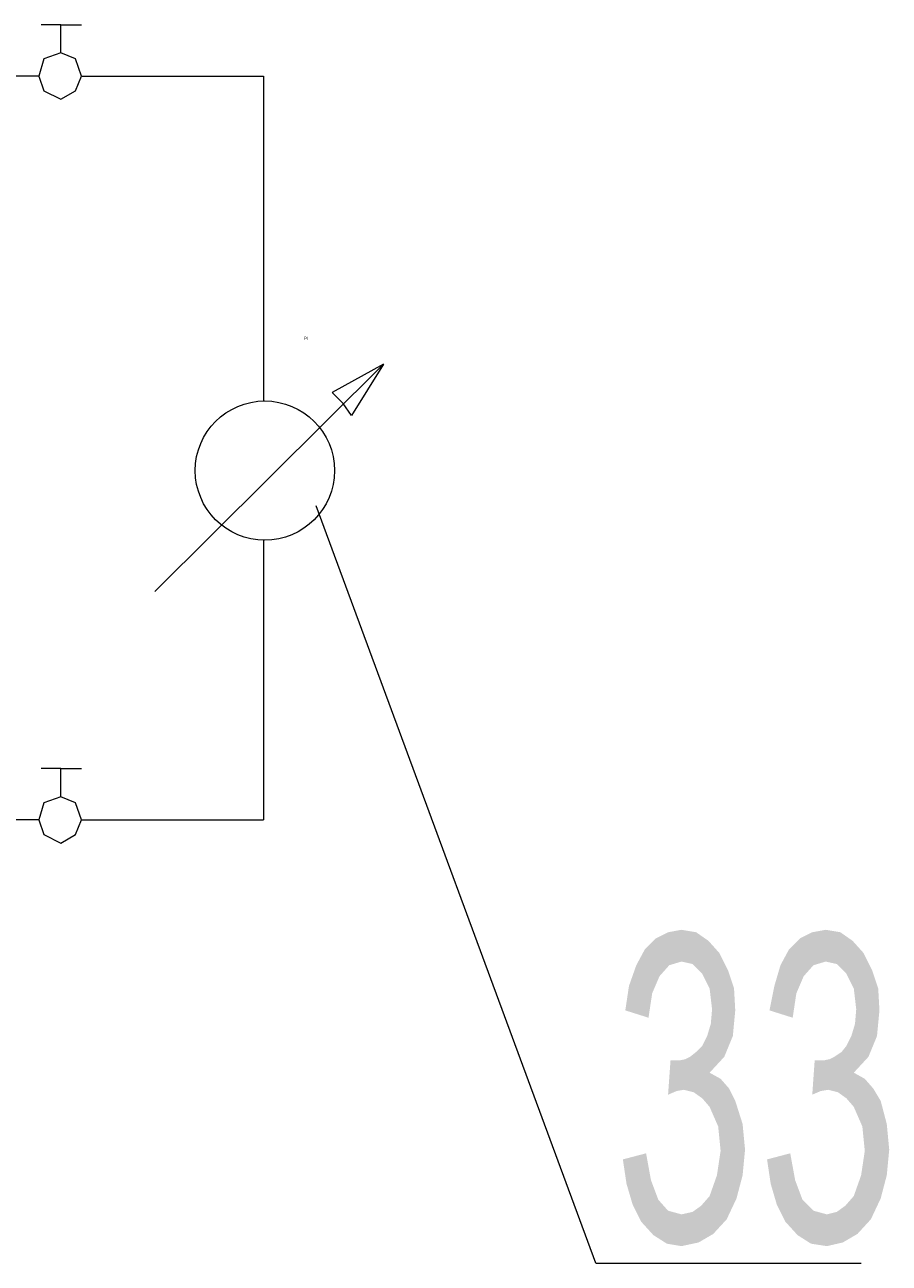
# Model space of a CAD drawing. Header units: millimetres. Extents: x -2626 to 2068, y -6169 to 7214.
# Tile 92 of 144: x -1018 to -961, y -4659 to -4578. Entities that reach past the tile are written whole.
import ezdxf

# ---------------------------------------------------------------- set-up
doc = ezdxf.new("R2010")
doc.units = ezdxf.units.MM
doc.layers.get('0').update_dxf_attribs({"color": 252})

msp = doc.modelspace()

# ---------------------------------------------------------------- hatches: boundary and pattern name
h = msp.add_hatch(color=7)
h.dxf.hatch_style = 2
h.paths.add_polyline_path([(-972.634, -4646.654), (-971.911, -4647.056), (-971.348, -4647.699), (-970.947, -4648.502), (-970.464, -4650.029), (-970.304, -4651.717), (-970.464, -4653.404), (-970.866, -4654.931), (-971.509, -4656.297), (-972.393, -4657.261), (-973.357, -4657.823), (-974.482, -4658.064), (-975.446, -4657.904), (-976.33, -4657.341), (-977.134, -4656.457), (-977.696, -4655.332), (-978.098, -4653.966), (-978.339, -4652.359), (-976.812, -4651.958), (-976.491, -4653.725), (-976.009, -4655.011), (-975.366, -4655.734), (-974.482, -4655.975), (-973.759, -4655.815), (-973.196, -4655.413), (-972.634, -4654.77), (-972.152, -4653.404), (-971.911, -4651.797), (-972.071, -4650.19), (-972.634, -4648.904), (-973.116, -4648.342), (-973.679, -4647.94), (-974.321, -4647.779), (-974.803, -4647.86), (-975.366, -4648.101), (-975.205, -4645.851), (-974.643, -4645.851), (-974.241, -4645.77), (-973.92, -4645.61), (-973.518, -4645.288), (-973.116, -4644.887), (-972.795, -4644.244), (-972.554, -4643.44), (-972.473, -4642.476), (-972.634, -4641.11), (-973.116, -4640.146), (-973.759, -4639.503), (-974.482, -4639.342), (-975.286, -4639.583), (-975.928, -4640.306), (-976.411, -4641.431), (-976.652, -4643.038), (-978.178, -4642.556), (-977.937, -4640.949), (-977.455, -4639.583), (-976.893, -4638.539), (-976.169, -4637.815), (-975.366, -4637.414), (-974.482, -4637.253), (-973.518, -4637.414), (-972.714, -4637.976), (-971.991, -4638.78), (-971.429, -4639.905), (-971.027, -4641.11), (-970.947, -4642.556), (-971.107, -4644.244), (-971.67, -4645.61)])
h = msp.add_hatch(color=7)
h.dxf.hatch_style = 2
h.paths.add_polyline_path([(-963.152, -4646.654), (-962.429, -4647.056), (-961.867, -4647.699), (-961.385, -4648.502), (-960.983, -4650.029), (-960.822, -4651.717), (-960.983, -4653.404), (-961.385, -4654.931), (-962.027, -4656.297), (-962.911, -4657.261), (-963.875, -4657.823), (-964.92, -4658.064), (-965.965, -4657.904), (-966.849, -4657.341), (-967.652, -4656.457), (-968.215, -4655.332), (-968.616, -4653.966), (-968.857, -4652.359), (-967.331, -4651.958), (-967.009, -4653.725), (-966.527, -4655.011), (-965.804, -4655.734), (-964.92, -4655.975), (-964.277, -4655.815), (-963.715, -4655.413), (-963.152, -4654.77), (-962.67, -4653.404), (-962.429, -4651.797), (-962.59, -4650.19), (-963.152, -4648.904), (-963.634, -4648.342), (-964.197, -4647.94), (-964.84, -4647.779), (-965.322, -4647.86), (-965.884, -4648.101), (-965.724, -4645.851), (-965.161, -4645.851), (-964.759, -4645.77), (-964.438, -4645.61), (-963.956, -4645.288), (-963.634, -4644.887), (-963.313, -4644.244), (-963.072, -4643.44), (-962.992, -4642.476), (-963.152, -4641.11), (-963.634, -4640.146), (-964.277, -4639.503), (-965, -4639.342), (-965.804, -4639.583), (-966.447, -4640.306), (-966.929, -4641.431), (-967.17, -4643.038), (-968.697, -4642.556), (-968.375, -4640.949), (-967.973, -4639.583), (-967.411, -4638.539), (-966.688, -4637.815), (-965.884, -4637.414), (-965, -4637.253), (-964.036, -4637.414), (-963.233, -4637.976), (-962.509, -4638.78), (-961.947, -4639.905), (-961.545, -4641.11), (-961.465, -4642.556), (-961.626, -4644.244), (-962.188, -4645.61)])

# ---------------------------------------------------------------- linework, layer by layer
at = {"color": 7, "lineweight": 0}
for points in [[(-1015.301, -4579.56), (-1015.301, -4577.712), (-1016.587, -4577.712)], [(-1015.301, -4577.712), (-1013.935, -4577.712)], [(-1013.935, -4581.086), (-1014.337, -4579.961), (-1015.301, -4579.56), (-1016.426, -4579.961), (-1016.748, -4581.086), (-1016.426, -4582.051), (-1015.301, -4582.613), (-1014.337, -4582.051), (-1013.935, -4581.086), (-1001.963, -4581.086)], [(-1016.748, -4581.086), (-1028.801, -4581.086)], [(-1001.963, -4581.086), (-1001.963, -4602.46)], [(-1009.114, -4614.995), (-994.088, -4600.05)], [(-994.088, -4600.05), (-997.463, -4601.898), (-996.74, -4602.621)], [(-994.088, -4600.05), (-996.177, -4603.424), (-996.74, -4602.621)], [(-980.107, -4659.189), (-998.508, -4609.371)], [(-1001.963, -4611.62), (-1001.963, -4630.021)], [(-1015.301, -4628.495), (-1015.301, -4626.646), (-1016.587, -4626.646)], [(-1015.301, -4626.646), (-1013.935, -4626.646)], [(-1013.935, -4630.021), (-1014.337, -4628.896), (-1015.301, -4628.495), (-1016.426, -4628.896), (-1016.748, -4630.021), (-1016.426, -4630.985), (-1015.301, -4631.548), (-1014.337, -4630.985), (-1013.935, -4630.021), (-1001.963, -4630.021)], [(-1016.748, -4630.021), (-1028.801, -4630.021)], [(-980.107, -4659.189), (-962.67, -4659.189)]]:
    msp.add_lwpolyline(points, dxfattribs=at)
msp.add_circle((-1001.882, -4607.04), 4.58, dxfattribs=at)

# ---------------------------------------------------------------- texts
at = {"color": 133, "true_color": 0x6edddd, "insert": (-999.311, -4598.235), "char_height": 0.20727, "attachment_point": 1}
msp.add_mtext('{\\fT3ROMANS.SHXHorz4_231409N0|b0|i0|c0;PI}', dxfattribs=at)

doc.saveas('drawing.dxf')
